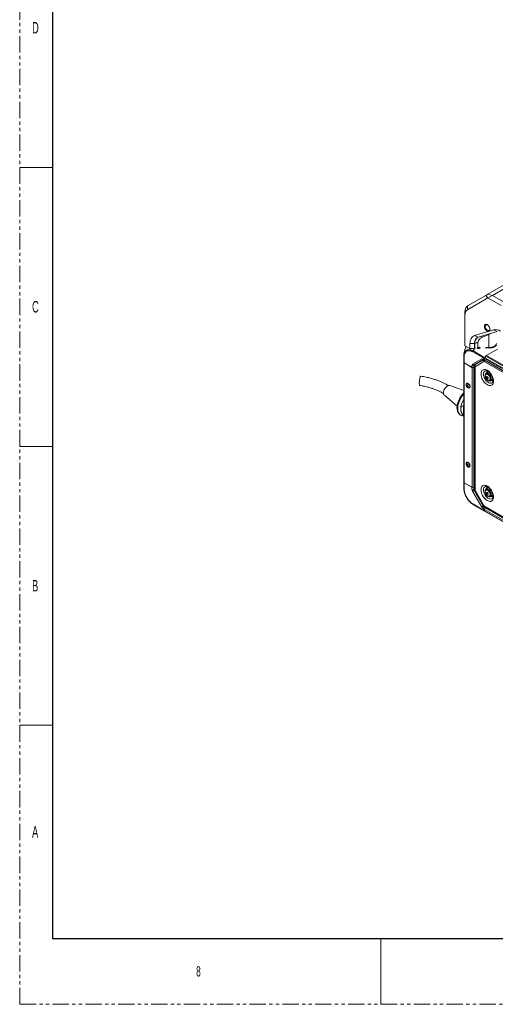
# Model space of a CAD drawing. Header units: millimetres. Extents: x 0 to 1118, y 0 to 864.
# Tile 1 of 256: x 0 to 184, y 0 to 381. Entities that reach past the tile are written whole.
import ezdxf

# ---------------------------------------------------------------- set-up
doc = ezdxf.new("R2010")
doc.units = ezdxf.units.MM
doc.linetypes.add('PHANTOM', pattern=[12.7, 6.35, -1.27, 1.27, -1.27, 1.27, -1.27])
doc.styles.add('SLDTEXTSTYLE0', font='TXT', dxfattribs={"width": 0.6})

msp = doc.modelspace()

# ---------------------------------------------------------------- linework, layer by layer
at = {"color": 7, "linetype": 'PHANTOM', "lineweight": 0}
for q in [(0, 863.6), (1117.6, 0)]:
    msp.add_line((0, 0), q, dxfattribs=at)
at = {"color": 7, "linetype": 'Continuous', "lineweight": 30}
for p, q in [((12.7, 838.2), (12.7, 25.4)), ((12.7, 25.4), (1104.9, 25.4))]:
    msp.add_line(p, q, dxfattribs=at)
at = {"color": 7, "linetype": 'Continuous', "lineweight": 0}
for p, q in [((0, 323.85), (12.7, 323.85)), ((0, 215.9), (12.7, 215.9)), ((0, 107.95), (12.7, 107.95)), ((139.7, 25.4), (139.7, 0))]:
    msp.add_line(p, q, dxfattribs=at)
at = {"color": 7, "linetype": 'Continuous', "lineweight": 15}
for p, q in [((188.976, 279.307), (181.081, 274.75)), ((182.849, 274.327), (191.476, 279.307)), ((180.349, 274.327), (173.265, 270.236)), ((181.081, 274.75), (180.349, 274.327)), ((180.349, 274.327), (181.081, 273.307)), ((181.081, 274.75), (182.849, 274.327)), ((182.849, 274.327), (181.081, 273.307)), ((182.849, 274.327), (187.079, 271.885)), ((181.081, 273.307), (173.255, 268.787)), ((186.195, 270.354), (181.081, 273.307)), ((172.23, 266.521), (172.23, 267.964)), ((173.255, 270.23), (173.255, 268.787)), ((172.23, 266.521), (172.23, 254.839)), ((175.904, 258.734), (181.142, 260.351)), ((184.713, 260.405), (177.326, 258.124)), ((181.43, 259.155), (179.004, 258.109)), ((181.43, 259.155), (181.43, 254.155)), ((181.705, 260.525), (183.291, 261.015)), ((184.713, 260.405), (183.291, 261.015)), ((174.175, 253.716), (174.175, 255.683)), ((175.942, 255.683), (174.175, 255.683)), ((177.326, 258.124), (175.904, 258.734)), ((176.007, 255.721), (175.942, 255.683)), ((175.942, 255.683), (175.942, 253.716)), ((176.007, 253.701), (176.007, 255.721)), ((177.268, 255.986), (177.268, 253.814)), ((172.23, 254.839), (174.175, 253.716)), ((172.23, 254.839), (172.48, 254.694)), ((174.278, 253.656), (172.48, 254.694)), ((174.175, 253.716), (175.239, 253.716)), ((174.175, 253.716), (174.278, 253.656)), ((179.805, 249.868), (175.306, 252.465)), ((176.23, 253.656), (175.311, 253.656)), ((175.619, 253.177), (175.409, 252.814)), ((175.409, 252.814), (179.913, 250.214)), ((177.078, 254.017), (176.935, 253.989)), ((177.076, 253.914), (177.011, 253.901)), ((177.158, 253.79), (177.159, 253.893)), ((177.813, 254.247), (177.349, 254.112)), ((177.439, 253.745), (177.438, 253.848)), ((177.57, 254.073), (177.445, 254.037)), ((177.517, 253.834), (177.515, 253.936)), ((177.567, 253.977), (177.57, 254.079)), ((177.57, 254.079), (177.756, 254.13)), ((177.614, 253.942), (177.616, 254.045)), ((177.756, 254.13), (177.976, 253.943)), ((177.812, 254.143), (177.759, 254.128)), ((178.108, 253.995), (177.813, 254.247)), ((177.976, 253.943), (178.108, 253.995)), ((180.288, 254.213), (181.43, 254.155)), ((180.334, 254.199), (180.288, 254.213)), ((181.435, 254.143), (180.334, 254.199)), ((180.334, 254.199), (180.334, 253.729)), ((184.79, 253.487), (180.517, 251.02)), ((181.435, 254.143), (181.43, 254.155)), ((183.579, 254.594), (183.615, 254.614)), ((171.77, 250.712), (171.77, 251.085)), ((171.77, 248.405), (171.77, 250.712)), ((171.77, 248.365), (171.77, 248.405)), ((171.77, 202.026), (171.77, 248.365)), ((171.917, 250.508), (171.917, 248.201)), ((174.911, 246.473), (171.917, 248.201)), ((171.917, 248.161), (174.952, 246.408)), ((171.917, 248.161), (171.917, 201.822)), ((175.2, 247.669), (178.719, 249.702)), ((179.322, 249.473), (175.803, 247.441)), ((175.803, 247.441), (176.698, 247.957)), ((176.162, 246.729), (179.559, 248.69)), ((176.297, 247.557), (179.477, 249.394)), ((179.308, 249.464), (176.698, 247.957)), ((179.344, 249.64), (179.798, 249.378)), ((179.447, 249.411), (179.897, 249.151)), ((179.684, 248.678), (312.491, 172.01)), ((179.798, 249.378), (179.805, 249.868)), ((311.839, 173.646), (179.84, 249.848)), ((179.84, 249.848), (179.84, 249.353)), ((179.84, 249.353), (311.839, 173.152)), ((180.242, 250.77), (179.913, 250.214)), ((179.944, 250.196), (180.267, 250.756)), ((179.944, 250.196), (311.943, 173.995)), ((179.944, 249.124), (311.943, 172.923)), ((180.242, 250.77), (180.232, 250.776)), ((180.295, 250.8), (180.242, 250.77)), ((312.266, 174.554), (180.267, 250.756)), ((180.517, 251.02), (312.516, 174.818)), ((174.911, 246.473), (174.942, 247.15)), ((174.952, 200.069), (174.952, 246.408)), ((175.649, 247.129), (175.618, 246.473)), ((175.618, 246.473), (175.92, 246.647)), ((175.659, 246.408), (175.92, 246.558)), ((175.659, 246.408), (175.659, 200.069)), ((175.92, 246.88), (175.92, 199.363)), ((176.11, 199.098), (176.11, 246.614)), ((180.816, 244.513), (180.318, 244.154)), ((180.602, 244.105), (180.452, 244.018)), ((172.987, 240.249), (172.92, 240.211)), ((173.049, 240.338), (173.006, 240.314)), ((180.601, 242.506), (180.972, 242.72)), ((180.875, 242.165), (181.145, 242.321)), ((180.972, 242.768), (180.972, 242.72)), ((180.972, 242.72), (181.147, 242.502)), ((181.952, 241.42), (182.102, 241.507)), ((182.003, 241.236), (182.562, 241.487)), ((182.154, 241.497), (182.074, 241.49)), ((171.77, 237.513), (166.4, 239.422)), ((173.102, 239.528), (172.881, 239.508)), ((172.881, 239.508), (172.881, 239.214)), ((173.111, 239.346), (172.881, 239.214)), ((172.881, 239.214), (173.102, 238.939)), ((173.323, 239.253), (173.102, 239.528)), ((173.323, 239.066), (173.102, 238.939)), ((173.102, 238.939), (173.323, 238.958)), ((173.111, 239.517), (173.111, 239.346)), ((173.111, 239.346), (173.323, 239.082)), ((173.323, 238.958), (173.323, 239.253)), ((173.857, 238.587), (173.924, 238.625)), ((173.99, 238.61), (174.032, 238.634)), ((164.251, 235.698), (169.18, 231.498)), ((171.77, 231.705), (171.644, 231.724)), ((171.644, 231.724), (171.644, 227.935)), ((171.282, 228.176), (171.77, 227.67)), ((171.422, 227.727), (171.744, 227.697)), ((171.644, 227.935), (171.77, 227.795)), ((172.987, 209.629), (172.92, 209.59)), ((173.049, 209.718), (173.006, 209.694)), ((173.102, 208.908), (172.881, 208.888)), ((172.881, 208.888), (172.881, 208.593)), ((173.111, 208.726), (172.881, 208.593)), ((172.881, 208.593), (173.102, 208.318)), ((173.323, 208.633), (173.102, 208.908)), ((173.323, 208.446), (173.102, 208.318)), ((173.102, 208.318), (173.323, 208.338)), ((173.111, 208.897), (173.111, 208.726)), ((173.111, 208.726), (173.323, 208.462)), ((173.323, 208.338), (173.323, 208.633)), ((173.857, 207.966), (173.924, 208.005)), ((173.99, 207.99), (174.032, 208.014)), ((171.77, 202.026), (171.77, 201.985)), ((171.77, 199.678), (171.77, 201.985)), ((171.917, 201.822), (174.952, 200.069)), ((171.917, 201.781), (171.917, 199.475)), ((171.917, 201.781), (174.911, 200.053)), ((174.942, 199.34), (174.911, 200.053)), ((178.719, 192.427), (175.2, 198.522)), ((175.659, 200.069), (175.92, 200.22)), ((175.803, 198.871), (179.322, 192.776)), ((176.059, 198.864), (179.456, 192.981)), ((179.559, 193.04), (176.162, 198.924)), ((180.816, 199.706), (180.318, 199.347)), ((180.602, 199.297), (180.452, 199.211)), ((180.601, 197.698), (180.972, 197.912)), ((180.875, 197.357), (181.145, 197.513)), ((180.972, 197.96), (180.972, 197.912)), ((180.972, 197.912), (181.147, 197.694)), ((181.952, 196.612), (182.102, 196.699)), ((182.003, 196.429), (182.562, 196.68)), ((182.154, 196.689), (182.074, 196.683)), ((175.306, 193.604), (179.805, 191.007)), ((175.325, 193.427), (175.33, 193.426)), ((175.619, 193.254), (175.409, 193.375)), ((179.913, 190.775), (175.409, 193.375)), ((175.713, 193.2), (180.221, 190.598)), ((179.798, 191.505), (179.344, 191.767)), ((312.491, 116.24), (179.684, 192.908)), ((179.697, 192.38), (180.145, 192.121)), ((179.798, 191.505), (179.805, 191.007)), ((179.818, 192.611), (312.625, 115.943)), ((311.839, 115.279), (179.84, 191.481)), ((179.84, 190.987), (179.84, 191.481)), ((179.84, 190.987), (311.839, 114.785)), ((180.242, 190.585), (179.913, 190.775)), ((311.943, 114.556), (179.944, 190.758)), ((179.944, 190.758), (180.267, 190.571)), ((180.145, 192.121), (180.406, 192.272)), ((180.454, 192.244), (180.194, 192.093)), ((180.194, 192.093), (312.193, 115.892)), ((180.221, 190.598), (180.232, 190.591)), ((180.232, 190.591), (180.242, 190.585)), ((180.267, 190.571), (312.266, 114.37))]:
    msp.add_line(p, q, dxfattribs=at)
at = {"color": 9, "linetype": 'Continuous', "lineweight": 15}
for p, q in [((180.308, 250.821), (180.232, 250.776)), ((176.103, 247.391), (175.649, 247.129)), ((175.618, 200.048), (175.649, 199.361)), ((175.649, 199.361), (175.92, 199.518)), ((176.003, 198.986), (175.803, 198.871)), ((175.326, 193.486), (175.358, 193.462)), ((179.322, 192.776), (179.519, 192.889)), ((179.958, 192.53), (179.697, 192.38))]:
    msp.add_line(p, q, dxfattribs=at)
at = {"color": 7, "linetype": 'Continuous', "lineweight": 15, "flags": 128}
for points in [[(181.705, 260.525), (181.821, 260.729), (181.877, 260.993), (181.87, 261.301), (181.799, 261.633), (181.669, 261.972), (181.488, 262.296), (181.267, 262.586), (181.018, 262.826), (180.756, 263.001), (180.497, 263.1), (180.256, 263.118), (180.048, 263.054), (179.884, 262.911), (179.775, 262.698), (179.727, 262.428), (179.743, 262.116), (179.822, 261.781), (179.958, 261.444), (180.145, 261.123), (180.371, 260.838), (180.623, 260.606), (180.885, 260.44), (181.142, 260.351)], [(180.896, 262.916), (180.678, 262.986), (180.46, 262.982), (180.281, 262.892), (180.153, 262.723), (180.087, 262.488), (180.087, 262.205), (180.153, 261.894), (180.281, 261.578), (180.46, 261.281), (180.678, 261.024), (180.919, 260.828), (181.164, 260.706), (181.395, 260.667), (181.596, 260.715), (181.751, 260.845), (181.849, 261.049), (181.878, 261.215)], [(174.175, 255.683), (174.203, 256.25), (174.29, 256.776), (174.433, 257.254), (174.63, 257.677), (174.88, 258.042), (175.178, 258.342), (175.521, 258.574), (175.904, 258.734)], [(177.326, 258.124), (177.019, 257.996), (176.745, 257.81), (176.506, 257.57), (176.307, 257.279), (176.149, 256.939), (176.035, 256.557), (175.965, 256.137), (175.942, 255.683)], [(181.43, 254.155), (181.963, 254.158), (182.484, 254.22), (182.975, 254.339), (183.417, 254.511), (183.793, 254.728), (184.09, 254.983), (184.297, 255.267), (184.404, 255.568), (184.42, 255.737)], [(177.076, 253.914), (177.077, 253.966), (177.078, 254.017)], [(184.387, 255.123), (184.199, 254.853), (183.932, 254.606), (183.593, 254.39), (183.193, 254.212), (182.745, 254.078), (182.263, 253.993), (181.762, 253.957), (181.258, 253.974), (180.767, 254.041), (180.332, 254.15)], [(183.272, 241.125), (183.241, 241.591), (183.148, 242.08), (182.996, 242.581), (182.788, 243.081), (182.53, 243.566), (182.229, 244.023), (181.892, 244.442), (181.529, 244.811), (181.148, 245.121), (180.759, 245.363), (180.373, 245.532), (180, 245.623), (179.649, 245.633), (179.329, 245.563), (179.049, 245.414), (178.815, 245.189), (178.634, 244.896), (178.511, 244.541), (178.449, 244.134), (178.449, 243.685), (178.511, 243.206), (178.634, 242.709), (178.815, 242.208), (179.049, 241.714), (179.329, 241.241), (179.649, 240.801), (180, 240.406), (180.373, 240.066), (180.759, 239.789), (181.148, 239.583), (181.529, 239.453), (181.892, 239.402), (182.229, 239.432), (182.53, 239.542), (182.788, 239.729), (182.996, 239.989), (183.148, 240.314), (183.241, 240.696), (183.272, 241.125)], [(180.017, 243.413), (180.049, 243.712), (180.144, 243.958), (180.296, 244.137), (180.498, 244.241), (180.738, 244.262), (181.003, 244.201), (181.28, 244.06), (181.552, 243.846), (181.807, 243.573), (182.029, 243.254), (182.207, 242.906), (182.331, 242.548), (182.395, 242.2), (182.395, 241.88), (182.331, 241.605), (182.207, 241.391), (182.029, 241.249), (181.807, 241.186), (181.552, 241.206), (181.28, 241.308), (181.003, 241.487), (180.913, 241.561)], [(181.514, 241.311), (181.605, 241.294), (181.843, 241.3), (182.044, 241.39), (182.196, 241.557), (182.292, 241.792), (182.324, 242.081), (182.292, 242.408), (182.196, 242.752), (182.044, 243.096), (181.843, 243.417), (181.605, 243.699), (181.344, 243.923), (181.076, 244.078), (180.815, 244.154), (180.578, 244.148), (180.377, 244.058), (180.224, 243.891), (180.129, 243.656), (180.117, 243.598)], [(180.574, 244.089), (180.578, 244.095), (180.62, 244.155)], [(180.747, 244.161), (180.676, 244.14), (180.602, 244.105)], [(154.703, 239.472), (154.692, 239.475), (154.639, 239.546), (154.599, 239.705), (154.574, 239.941), (154.565, 240.245), (154.574, 240.6), (154.599, 240.989), (154.639, 241.392), (154.692, 241.789), (154.756, 242.16), (154.828, 242.487), (154.903, 242.753), (154.978, 242.945), (155.049, 243.053), (155.101, 243.075)], [(174.186, 238.991), (174.152, 239.266), (174.055, 239.556), (173.903, 239.833), (173.709, 240.074), (173.491, 240.258), (173.267, 240.367), (173.059, 240.393), (172.884, 240.333), (172.758, 240.192), (172.692, 239.983), (172.692, 239.725), (172.693, 239.716)], [(172.77, 240.031), (172.852, 240.158), (172.999, 240.243), (173.184, 240.245), (173.389, 240.164), (173.593, 240.008), (173.778, 239.793), (173.925, 239.539), (174.019, 239.271), (174.052, 239.016)], [(172.959, 240.371), (172.864, 240.254), (172.809, 240.104)], [(172.987, 240.249), (173.066, 240.282), (173.251, 240.284), (173.456, 240.203), (173.661, 240.047), (173.845, 239.832), (173.992, 239.578), (174.086, 239.31), (174.119, 239.055)], [(173.049, 240.338), (173.132, 240.372), (173.205, 240.384)], [(180.094, 242.883), (180.049, 243.077), (180.017, 243.413)], [(180.087, 243.152), (180.119, 242.855), (180.212, 242.541), (180.36, 242.233), (180.553, 241.951), (180.778, 241.713), (181.019, 241.537), (181.26, 241.435), (181.485, 241.413), (181.678, 241.472), (181.826, 241.61), (181.919, 241.815), (181.951, 242.076), (181.919, 242.372), (181.826, 242.686), (181.678, 242.994), (181.485, 243.277), (181.26, 243.514), (181.019, 243.69), (180.778, 243.792), (180.553, 243.815), (180.36, 243.755), (180.212, 243.618), (180.119, 243.412), (180.087, 243.152)], [(182.102, 241.507), (182.125, 241.521), (182.223, 241.604)], [(164.251, 235.698), (164.103, 235.865), (163.981, 236.123), (163.919, 236.437), (163.919, 236.794), (163.981, 237.18), (164.103, 237.579), (164.28, 237.974), (164.504, 238.349), (164.767, 238.69), (165.057, 238.981), (165.362, 239.212), (165.671, 239.372), (165.971, 239.456), (166.248, 239.459), (166.4, 239.422)], [(173.475, 239.018), (173.447, 238.869), (173.366, 238.776), (173.245, 238.753), (173.102, 238.802), (172.959, 238.918), (172.838, 239.081), (172.757, 239.267), (172.729, 239.449), (172.757, 239.597), (172.838, 239.69), (172.959, 239.714), (173.102, 239.664), (173.245, 239.549), (173.366, 239.386), (173.447, 239.199), (173.475, 239.018)], [(173.316, 238.637), (173.491, 238.528), (173.709, 238.459), (173.903, 238.476), (174.055, 238.578), (174.152, 238.755), (174.186, 238.991)], [(174.052, 239.016), (174.019, 238.798), (173.925, 238.639), (173.778, 238.554), (173.626, 238.547)], [(174.15, 238.747), (174.103, 238.689), (174.032, 238.634)], [(174.186, 208.371), (174.152, 208.646), (174.055, 208.935), (173.903, 209.213), (173.709, 209.454), (173.491, 209.638), (173.267, 209.747), (173.059, 209.773), (172.884, 209.713), (172.758, 209.572), (172.692, 209.363), (172.692, 209.104), (172.693, 209.096)], [(172.77, 209.41), (172.852, 209.538), (172.999, 209.623), (173.184, 209.625), (173.389, 209.544), (173.593, 209.388), (173.778, 209.173), (173.925, 208.919), (174.019, 208.651), (174.052, 208.396)], [(172.959, 209.751), (172.864, 209.633), (172.809, 209.484)], [(172.987, 209.629), (173.066, 209.661), (173.251, 209.663), (173.456, 209.583), (173.661, 209.427), (173.845, 209.211), (173.992, 208.957), (174.086, 208.69), (174.119, 208.434)], [(173.049, 209.718), (173.132, 209.752), (173.205, 209.763)], [(173.475, 208.398), (173.447, 208.249), (173.366, 208.156), (173.245, 208.132), (173.102, 208.182), (172.959, 208.297), (172.838, 208.461), (172.757, 208.647), (172.729, 208.828), (172.757, 208.977), (172.838, 209.07), (172.959, 209.094), (173.102, 209.044), (173.245, 208.929), (173.366, 208.765), (173.447, 208.579), (173.475, 208.398)], [(173.316, 208.017), (173.491, 207.907), (173.709, 207.839), (173.903, 207.856), (174.055, 207.958), (174.152, 208.135), (174.186, 208.371)], [(174.052, 208.396), (174.019, 208.178), (173.925, 208.019), (173.778, 207.934), (173.626, 207.927)], [(174.15, 208.127), (174.103, 208.069), (174.032, 208.014)], [(175.803, 198.871), (175.73, 198.828), (175.649, 198.782), (175.565, 198.733), (175.48, 198.684), (175.398, 198.637), (175.322, 198.593), (175.255, 198.555), (175.2, 198.522)], [(183.272, 196.318), (183.241, 196.783), (183.148, 197.273), (182.996, 197.774), (182.788, 198.273), (182.53, 198.758), (182.229, 199.216), (181.892, 199.635), (181.529, 200.004), (181.148, 200.313), (180.759, 200.556), (180.373, 200.724), (180, 200.815), (179.649, 200.825), (179.329, 200.755), (179.049, 200.606), (178.815, 200.382), (178.634, 200.089), (178.511, 199.734), (178.449, 199.327), (178.449, 198.878), (178.511, 198.399), (178.634, 197.902), (178.815, 197.4), (179.049, 196.906), (179.329, 196.433), (179.649, 195.994), (180, 195.598), (180.373, 195.258), (180.759, 194.981), (181.148, 194.775), (181.529, 194.645), (181.892, 194.594), (182.229, 194.624), (182.53, 194.734), (182.788, 194.922), (182.996, 195.181), (183.148, 195.506), (183.241, 195.888), (183.272, 196.318)], [(180.017, 198.605), (180.049, 198.904), (180.144, 199.15), (180.296, 199.33), (180.498, 199.433), (180.738, 199.454), (181.003, 199.393), (181.28, 199.252), (181.552, 199.039), (181.807, 198.765), (182.029, 198.446), (182.207, 198.098), (182.331, 197.74), (182.395, 197.392), (182.395, 197.072), (182.331, 196.798), (182.207, 196.584), (182.029, 196.441), (181.807, 196.379), (181.552, 196.399), (181.28, 196.501), (181.003, 196.679), (180.913, 196.754)], [(180.086, 198.103), (180.049, 198.269), (180.017, 198.605)], [(180.087, 198.344), (180.119, 198.047), (180.212, 197.734), (180.36, 197.425), (180.553, 197.143), (180.778, 196.906), (181.019, 196.73), (181.26, 196.627), (181.485, 196.605), (181.678, 196.665), (181.826, 196.802), (181.919, 197.008), (181.951, 197.268), (181.919, 197.565), (181.826, 197.878), (181.678, 198.186), (181.485, 198.469), (181.26, 198.706), (181.019, 198.882), (180.778, 198.985), (180.553, 199.007), (180.36, 198.947), (180.212, 198.81), (180.119, 198.604), (180.087, 198.344)], [(181.514, 196.504), (181.605, 196.486), (181.843, 196.493), (182.044, 196.582), (182.196, 196.749), (182.292, 196.984), (182.324, 197.273), (182.292, 197.6), (182.196, 197.945), (182.044, 198.288), (181.843, 198.61), (181.605, 198.891), (181.344, 199.116), (181.076, 199.27), (180.815, 199.347), (180.578, 199.34), (180.377, 199.25), (180.224, 199.083), (180.129, 198.848), (180.117, 198.791)], [(180.574, 199.281), (180.578, 199.287), (180.62, 199.348)], [(180.747, 199.353), (180.676, 199.332), (180.602, 199.297)], [(182.102, 196.699), (182.125, 196.713), (182.223, 196.796)], [(179.322, 192.776), (179.249, 192.733), (179.168, 192.687), (179.084, 192.638), (178.999, 192.589), (178.917, 192.542), (178.842, 192.498), (178.774, 192.459), (178.719, 192.427)]]:
    msp.add_lwpolyline(points, dxfattribs=at)
at = {"color": 9, "linetype": 'Continuous', "lineweight": 15, "flags": 128}
for points in [[(181.43, 259.155), (181.312, 259.314), (181.285, 259.346)], [(182.784, 240.563), (182.697, 240.495), (182.439, 240.372), (182.142, 240.331), (181.817, 240.374), (181.473, 240.498), (181.124, 240.699), (180.781, 240.972), (180.455, 241.305), (180.158, 241.689), (179.9, 242.11), (179.689, 242.553), (179.534, 243.004), (179.438, 243.448), (179.406, 243.868)], [(180.448, 244.016), (180.634, 244.081), (180.874, 244.073), (181.135, 243.98), (181.401, 243.808), (181.654, 243.567), (181.878, 243.273), (182.06, 242.944), (182.188, 242.601), (182.254, 242.265), (182.254, 241.958), (182.188, 241.699), (182.06, 241.504), (181.946, 241.417)], [(171.77, 236.132), (171.5, 235.819), (171.075, 235.263), (170.688, 234.669), (170.344, 234.048), (170.049, 233.408), (169.807, 232.76), (169.622, 232.114), (169.497, 231.479), (169.434, 230.867), (169.434, 230.287), (169.497, 229.748), (169.622, 229.258), (169.807, 228.825), (170.049, 228.457), (170.344, 228.158), (170.688, 227.933), (171.075, 227.787), (171.422, 227.727)], [(176.162, 198.924), (176.107, 198.892), (176.073, 198.872), (176.059, 198.864), (176.059, 198.864)], [(182.784, 195.755), (182.697, 195.687), (182.439, 195.565), (182.142, 195.524), (181.817, 195.566), (181.473, 195.69), (181.124, 195.892), (180.781, 196.164), (180.455, 196.498), (180.158, 196.882), (179.9, 197.302), (179.689, 197.746), (179.534, 198.197), (179.438, 198.64), (179.406, 199.06)], [(180.448, 199.208), (180.634, 199.274), (180.874, 199.266), (181.135, 199.172), (181.401, 199), (181.654, 198.759), (181.878, 198.465), (182.06, 198.136), (182.188, 197.793), (182.254, 197.458), (182.254, 197.151), (182.188, 196.891), (182.06, 196.696), (181.946, 196.609)], [(179.559, 193.04), (179.504, 193.009), (179.469, 192.989), (179.456, 192.981), (179.456, 192.981)]]:
    msp.add_lwpolyline(points, dxfattribs=at)
at = {"color": 7, "linetype": 'Continuous', "lineweight": 15}
for centre, radius, start, end in [((184.058, 257.647), 3.454, 56.16475, 102.83731), ((177.102, 253.642), 2.349, 85.9492, 117.78304), ((181.723, 258.099), 3.967, 265.83171, 297.90636), ((172.021, 248.43), 0.251, 185.6948, 245.62534), ((172.021, 248.39), 0.251, 185.6948, 245.62534), ((175.545, 247.175), 0.603, 124.89333, 182.3489), ((175.618, 247.863), 0.461, 204.8163, 293.64307), ((178.978, 249.129), 0.629, 54.38183, 114.31395), ((179.138, 249.895), 0.461, 204.8163, 293.64307), ((179.611, 248.576), 0.126, 54.38183, 114.31395), ((180.085, 249.326), 0.246, 173.70115, 234.98667), ((180.561, 249.823), 0.721, 148.85627, 178.0435), ((180.899, 250.408), 0.721, 121.95467, 151.14439), ((175.315, 247.784), 0.736, 239.57679, 297.00451), ((175.306, 247.091), 0.769, 242.60967, 297.39033), ((176.01, 247.144), 0.362, 124.89333, 182.3489), ((176.652, 247.074), 0.599, 126.35124, 215.18509), ((176.235, 246.627), 0.126, 125.69804, 185.62038), ((181.225, 243.832), 0.795, 60.596, 120.96904), ((173.77, 239.619), 1.081, 157.60171, 180), ((173.206, 239.973), 0.39, 63.22365, 147.97732), ((184.254, 242.689), 3.658, 177.13719, 182.86281), ((180.358, 247.126), 4.262, 273.26007, 276.95897), ((184.314, 245.21), 4.593, 216.06587, 221.52327), ((184.588, 245.6), 4.593, 216.06587, 221.52327), ((180.633, 246.42), 4.262, 273.26007, 276.95897), ((184.802, 242.372), 3.658, 177.13719, 182.86281), ((182.183, 242.176), 0.787, 298.86179, 357.87658), ((173.77, 239.619), 1.081, 180, 262.39291), ((173.868, 238.981), 0.465, 250.11173, 288.6399), ((173.795, 238.954), 0.39, 272.01885, 356.7694), ((173.666, 239.001), 0.455, 304.5077, 6.80448), ((178.149, 230), 7.562, 147.51563, 178.03885), ((173.491, 230.064), 2.906, 176.15386, 220.5055), ((173.206, 209.353), 0.39, 63.22382, 147.9776), ((173.77, 208.998), 1.081, 157.60171, 180), ((173.77, 208.998), 1.081, 180, 262.39291), ((173.868, 208.36), 0.465, 250.11169, 288.6399), ((173.795, 208.333), 0.39, 272.01858, 356.76923), ((173.666, 208.38), 0.455, 304.5077, 6.80448), ((172.021, 202.051), 0.251, 185.6948, 245.62534), ((172.021, 202.01), 0.251, 185.6948, 245.62534), ((175.273, 200.074), 0.806, 245.74476, 297.76459), ((176.784, 199.471), 1.846, 184.08615, 210.92076), ((175.306, 200.752), 0.769, 242.60967, 297.39033), ((176.754, 199.44), 1.108, 184.08615, 210.92076), ((176.471, 199.11), 0.361, 181.9565, 211.14373), ((181.225, 199.024), 0.795, 60.596, 120.96904), ((184.254, 197.881), 3.658, 177.13719, 182.86281), ((180.358, 202.319), 4.262, 273.26007, 276.95897), ((184.314, 200.402), 4.593, 216.06587, 221.52327), ((184.588, 200.792), 4.593, 216.06587, 221.52327), ((180.633, 201.612), 4.262, 273.26007, 276.95897), ((184.802, 197.565), 3.658, 177.13719, 182.86281), ((182.183, 197.369), 0.787, 298.86179, 357.87658), ((180.298, 193.297), 1.803, 208.85561, 238.04533), ((180.27, 193.298), 1.082, 208.85561, 238.04533), ((180.112, 191.733), 0.768, 122.60548, 177.39452), ((179.875, 193.214), 0.361, 208.85561, 238.04533), ((180.091, 190.962), 0.252, 174.37962, 234.30196), ((180.608, 191.446), 0.768, 122.60548, 177.39452)]:
    msp.add_arc(centre, radius, start, end, dxfattribs=at)
at = {"color": 9, "linetype": 'Continuous', "lineweight": 15}
for centre, radius, start, end in [((177.378, 257.045), 1.943, 33.17158, 49.71673), ((179.582, 249.609), 0.24, 172.74417, 235.94365), ((180.122, 249.047), 0.667, 151.90235, 212.34832), ((180.659, 248.636), 0.976, 146.17586, 177.54607), ((176.231, 246.902), 0.312, 184.02427, 247.26419), ((180.635, 244.036), 1.241, 114.16373, 187.79508), ((181.141, 244.064), 0.735, 77.84746, 166.87421), ((182.328, 242.011), 0.75, 254.13984, 343.25057), ((176.245, 199.396), 0.327, 185.6948, 245.62534), ((180.635, 199.228), 1.241, 114.16373, 187.79508), ((181.141, 199.257), 0.735, 77.84746, 166.87421), ((182.328, 197.204), 0.75, 254.13984, 343.25057), ((179.993, 192.869), 0.312, 172.74417, 235.94365)]:
    msp.add_arc(centre, radius, start, end, dxfattribs=at)
at = {"color": 7, "linetype": 'Continuous', "lineweight": 15}
for centre, major_axis, ratio, start_param, end_param in [((179.23, 260.806), (-6.185, 7.839), 0.4181603, 6.222484, 6.7705124), ((172.23, 263.865), (1.744, 6.509), 0.3178285, 0.3077996, 0.3119591), ((181.706, 255.762), (4.432, -0.369), 0.6252699, 2.2772063, 3.1935383), ((177.08, 247.311), (-0.385, 0.644), 0.56722, 6.2748379, 6.9085782), ((180.151, 249.582), (0.256, 0.429), 0.56722, 2.3645419, 3.2442608), ((180.159, 250.072), (0.256, 0.429), 0.56722, 1.5791437, 2.3645419), ((175.264, 246.677), (0.5, -0.001), 0.5772866, 3.928362, 5.4991583), ((175.264, 200.257), (0.5, -0.001), 0.5772866, 3.928362, 5.3855531), ((180.151, 191.709), (0.243, 0.437), 0.587367, 0.7762788, 2.3470751), ((180.159, 191.211), (0.243, 0.437), 0.587367, 2.3470751, 3.1324733)]:
    msp.add_ellipse(centre, major_axis=major_axis, ratio=ratio, start_param=start_param, end_param=end_param, dxfattribs=at)
at = {"color": 9, "linetype": 'Continuous', "lineweight": 15}
for centre, major_axis, ratio, start_param, end_param in [((181.67, 258.99), (2.745, 1.938), 0.0813455, 1.3783067, 1.6007187), ((181.567, 254.849), (5.424, -1.748), 0.6989366, 2.6813007, 3.3631069)]:
    msp.add_ellipse(centre, major_axis=major_axis, ratio=ratio, start_param=start_param, end_param=end_param, dxfattribs=at)
at = {"color": 7, "linetype": 'Continuous', "lineweight": 15}
for points, knots in [([(172.23, 267.964), (172.239, 268.184), (172.257, 268.629), (172.409, 269.202), (172.657, 269.691), (172.95, 270.029), (173.172, 270.175), (173.255, 270.23)], [0, 0, 0, 0, 0.2138865, 0.4339709, 0.6478581, 0.8679536, 1, 1, 1, 1]), ([(181.142, 260.351), (181.308, 260.381), (181.538, 260.422), (181.668, 260.502), (181.705, 260.525)], [0, 0, 0, 0, 0.7204445, 1, 1, 1, 1]), ([(172.773, 254.525), (172.674, 254.342), (172.438, 253.905), (172.147, 253.18), (171.923, 252.423), (171.793, 251.714), (171.778, 251.296), (171.77, 251.085)], [0, 0, 0, 0, 0.16066488, 0.38360099, 0.61317871, 0.80454894, 1, 1, 1, 1]), ([(171.77, 250.712), (171.774, 250.85), (171.784, 251.222), (171.889, 251.779), (172.11, 252.333), (172.431, 252.781), (172.843, 253.108), (173.337, 253.297), (173.9, 253.335), (174.588, 253.223), (175.108, 252.964), (175.41, 252.814)], [0, 0, 0, 0, 0.0638809, 0.1715817, 0.2825247, 0.3900468, 0.5008149, 0.6162125, 0.7271686, 0.8416822, 1, 1, 1, 1]), ([(175.306, 252.465), (175.025, 252.604), (174.544, 252.843), (173.901, 252.938), (173.374, 252.897), (172.914, 252.718), (172.532, 252.415), (172.234, 252.009), (172.029, 251.498), (171.93, 250.985), (171.92, 250.636), (171.917, 250.508)], [0, 0, 0, 0, 0.1584128, 0.2711139, 0.3838354, 0.4991898, 0.6083334, 0.7174776, 0.826751, 0.9360043, 1, 1, 1, 1]), ([(175.713, 253.385), (175.704, 253.368), (175.675, 253.313), (175.643, 253.247), (175.623, 253.193), (175.619, 253.18), (175.619, 253.177), (175.619, 253.177)], [0, 0, 0, 0, 0.2452024, 0.8175352, 0.9606824, 0.9921507, 1, 1, 1, 1]), ([(176.935, 253.989), (176.939, 253.975), (176.947, 253.948), (176.978, 253.897), (177.014, 253.863), (177.037, 253.841)], [0, 0, 0, 0, 0.2608508, 0.52127, 1, 1, 1, 1]), ([(177.037, 253.841), (177.083, 253.809), (177.155, 253.759), (177.299, 253.726), (177.421, 253.722), (177.509, 253.739), (177.551, 253.755), (177.56, 253.758)], [0, 0, 0, 0, 0.3488531, 0.550932, 0.7533311, 0.9463329, 1, 1, 1, 1]), ([(177.158, 253.79), (177.145, 253.803), (177.118, 253.828), (177.091, 253.869), (177.081, 253.899), (177.076, 253.914)], [0, 0, 0, 0, 0.3258271, 0.659161, 1, 1, 1, 1]), ([(177.159, 253.893), (177.146, 253.905), (177.12, 253.931), (177.092, 253.973), (177.083, 254.002), (177.078, 254.017)], [0, 0, 0, 0, 0.3235218, 0.6578603, 1, 1, 1, 1]), ([(177.438, 253.848), (177.416, 253.841), (177.378, 253.83), (177.317, 253.829), (177.258, 253.84), (177.202, 253.861), (177.172, 253.883), (177.159, 253.893)], [0, 0, 0, 0, 0.2266028, 0.3896557, 0.5524847, 0.8017068, 1, 1, 1, 1]), ([(177.349, 254.112), (177.357, 254.107), (177.373, 254.097), (177.402, 254.076), (177.422, 254.06), (177.435, 254.049)], [0, 0, 0, 0, 0.2511466, 0.5023637, 1, 1, 1, 1]), ([(177.435, 254.049), (177.462, 254.023), (177.501, 253.987), (177.519, 253.933), (177.51, 253.896), (177.48, 253.866), (177.451, 253.853), (177.438, 253.848)], [0, 0, 0, 0, 0.3934046, 0.5567871, 0.7212922, 0.8762227, 1, 1, 1, 1]), ([(177.516, 253.834), (177.517, 253.833), (177.521, 253.82), (177.511, 253.793), (177.482, 253.763), (177.452, 253.75), (177.439, 253.745)], [0, 0, 0, 0, 0.03479238, 0.39363093, 0.73091824, 1, 1, 1, 1]), ([(177.56, 253.758), (177.58, 253.767), (177.626, 253.787), (177.678, 253.83), (177.7, 253.873), (177.7, 253.898), (177.7, 253.905)], [0, 0, 0, 0, 0.247593, 0.5662847, 0.8817412, 1, 1, 1, 1]), ([(177.614, 253.942), (177.61, 253.945), (177.603, 253.951), (177.592, 253.96), (177.58, 253.969), (177.571, 253.974), (177.567, 253.977)], [0, 0, 0, 0, 0.2418024, 0.4836316, 0.741701, 1, 1, 1, 1]), ([(177.616, 254.045), (177.612, 254.048), (177.605, 254.054), (177.59, 254.065), (177.578, 254.073), (177.57, 254.079)], [0, 0, 0, 0, 0.2502899, 0.5006072, 1, 1, 1, 1]), ([(177.684, 253.854), (177.68, 253.863), (177.665, 253.895), (177.635, 253.923), (177.614, 253.942)], [0, 0, 0, 0, 0.2961368, 1, 1, 1, 1]), ([(177.7, 253.905), (177.698, 253.919), (177.694, 253.946), (177.668, 253.994), (177.636, 254.025), (177.616, 254.045)], [0, 0, 0, 0, 0.2692177, 0.5387715, 1, 1, 1, 1]), ([(179.307, 249.465), (179.306, 249.465), (179.301, 249.464), (179.354, 249.46), (179.419, 249.426), (179.447, 249.411)], [0, 0, 0, 0, 0.2304329, 0.6667571, 1, 1, 1, 1]), ([(176.297, 247.557), (176.232, 247.511), (176.108, 247.423), (175.989, 247.234), (175.928, 247.05), (175.922, 246.93), (175.92, 246.88)], [0, 0, 0, 0, 0.2888516, 0.557404, 0.8126865, 1, 1, 1, 1]), ([(180.452, 244.008), (180.405, 243.98), (180.293, 243.914), (180.17, 243.737), (180.078, 243.503), (180.067, 243.317), (180.061, 243.219)], [0, 0, 0, 0, 0.1819116, 0.44021, 0.7030127, 1, 1, 1, 1]), ([(180.129, 245.168), (180.17, 245.179), (180.251, 245.2), (180.438, 245.192), (180.671, 245.133), (180.945, 245.012), (181.236, 244.83), (181.535, 244.589), (181.831, 244.295), (182.114, 243.953), (182.373, 243.573), (182.598, 243.168), (182.784, 242.75), (182.924, 242.334), (183.015, 241.934), (183.057, 241.565), (183.052, 241.239), (183.008, 240.969), (182.935, 240.764), (182.857, 240.632), (182.807, 240.588), (182.786, 240.569)], [0, 0, 0, 0, 0.0551412, 0.1065101, 0.1613711, 0.2141697, 0.2667611, 0.3196971, 0.3732023, 0.4272269, 0.4816195, 0.5361947, 0.5907473, 0.6450276, 0.6988452, 0.7520353, 0.8045114, 0.8563871, 0.9081857, 0.9608596, 1, 1, 1, 1]), ([(165.826, 239.389), (165.75, 239.437), (165.452, 239.626), (164.934, 239.915), (164.321, 240.24), (163.78, 240.507), (163.236, 240.759), (162.545, 241.061), (161.61, 241.433), (160.385, 241.862), (158.89, 242.305), (157.111, 242.739), (155.798, 242.958), (155.101, 243.075)], [0, 0, 0, 0, 0.02615554, 0.10327982, 0.16828178, 0.22120048, 0.27024978, 0.33273689, 0.42616229, 0.53966014, 0.67317497, 0.82664458, 1, 1, 1, 1]), ([(180.061, 243.219), (180.063, 243.164), (180.068, 243.008), (180.124, 242.737), (180.244, 242.42), (180.379, 242.162), (180.485, 242.03), (180.52, 241.986)], [0, 0, 0, 0, 0.1348418, 0.3831979, 0.6306473, 0.8774364, 1, 1, 1, 1]), ([(180.52, 241.986), (180.553, 241.939), (180.655, 241.8), (180.86, 241.612), (181.121, 241.437), (181.386, 241.337), (181.635, 241.318), (181.824, 241.347), (181.912, 241.407), (181.939, 241.424)], [0, 0, 0, 0, 0.0888946, 0.2663935, 0.4464794, 0.6298428, 0.7868687, 0.9363965, 1, 1, 1, 1]), ([(154.704, 239.471), (155.327, 239.365), (156.501, 239.164), (158.08, 238.771), (159.399, 238.373), (160.471, 237.991), (161.315, 237.65), (161.966, 237.359), (162.529, 237.089), (163.109, 236.787), (163.606, 236.512), (163.894, 236.328), (163.971, 236.279)], [0, 0, 0, 0, 0.17638816, 0.33213448, 0.46730838, 0.58197306, 0.67618594, 0.74999921, 0.80828997, 0.87933067, 0.96764822, 1, 1, 1, 1]), ([(171.77, 236.629), (171.646, 236.505), (171.371, 236.232), (170.976, 235.753), (170.587, 235.213), (170.236, 234.641), (169.926, 234.047), (169.662, 233.438), (169.448, 232.822), (169.286, 232.207), (169.179, 231.6), (169.13, 231.009), (169.142, 230.442), (169.214, 229.907), (169.35, 229.412), (169.546, 228.968), (169.801, 228.581), (170.107, 228.262), (170.457, 228.012), (170.844, 227.84), (171.162, 227.749), (171.354, 227.739), (171.402, 227.737)], [0, 0, 0, 0, 0.0439282, 0.096744, 0.1494865, 0.2021901, 0.2548938, 0.3076299, 0.3604348, 0.4133503, 0.4664152, 0.5196586, 0.5730841, 0.6266395, 0.6800897, 0.7330838, 0.7851864, 0.8360937, 0.8858666, 0.9349582, 0.9839186, 1, 1, 1, 1]), ([(171.644, 231.724), (171.459, 231.664), (171.09, 231.545), (170.699, 231.007), (170.593, 230.533), (170.592, 230.273), (170.592, 230.259)], [0, 0, 0, 0, 0.3270554, 0.6535966, 0.9807405, 1, 1, 1, 1]), ([(170.592, 230.259), (170.615, 230.016), (170.665, 229.514), (170.992, 228.85), (171.34, 228.322), (171.542, 228.066), (171.644, 227.935)], [0, 0, 0, 0, 0.3129887, 0.645302, 0.8194653, 1, 1, 1, 1]), ([(175.41, 193.375), (175.284, 193.452), (174.955, 193.654), (174.426, 194.082), (173.849, 194.669), (173.312, 195.347), (172.854, 196.06), (172.462, 196.812), (172.145, 197.584), (171.923, 198.341), (171.793, 199.05), (171.778, 199.467), (171.77, 199.678)], [0, 0, 0, 0, 0.0657965, 0.1727607, 0.2828934, 0.389757, 0.4997969, 0.5968708, 0.7039461, 0.8142113, 0.9061257, 1, 1, 1, 1]), ([(171.917, 199.475), (171.924, 199.28), (171.939, 198.892), (172.057, 198.234), (172.264, 197.524), (172.557, 196.805), (172.921, 196.106), (173.347, 195.444), (173.845, 194.815), (174.386, 194.266), (174.881, 193.865), (175.19, 193.676), (175.306, 193.604)], [0, 0, 0, 0, 0.0929147, 0.1858152, 0.2944776, 0.4031621, 0.5002013, 0.6086254, 0.7170441, 0.8255688, 0.9340808, 1, 1, 1, 1]), ([(175.92, 199.363), (175.924, 199.296), (175.934, 199.149), (175.994, 198.982), (176.046, 198.887), (176.059, 198.864)], [0, 0, 0, 0, 0.3878904, 0.8488298, 1, 1, 1, 1]), ([(180.452, 199.2), (180.405, 199.173), (180.293, 199.106), (180.17, 198.929), (180.078, 198.695), (180.067, 198.51), (180.061, 198.412)], [0, 0, 0, 0, 0.1819116, 0.44021, 0.7030127, 1, 1, 1, 1]), ([(180.061, 198.412), (180.063, 198.357), (180.068, 198.2), (180.124, 197.929), (180.244, 197.612), (180.379, 197.354), (180.485, 197.222), (180.52, 197.178)], [0, 0, 0, 0, 0.1348418, 0.3831979, 0.6306473, 0.8774364, 1, 1, 1, 1]), ([(180.129, 200.361), (180.17, 200.371), (180.251, 200.392), (180.438, 200.384), (180.671, 200.326), (180.945, 200.204), (181.236, 200.022), (181.535, 199.782), (181.831, 199.487), (182.114, 199.145), (182.373, 198.766), (182.598, 198.36), (182.784, 197.943), (182.924, 197.526), (183.015, 197.126), (183.057, 196.757), (183.052, 196.432), (183.008, 196.161), (182.935, 195.956), (182.857, 195.825), (182.807, 195.78), (182.786, 195.762)], [0, 0, 0, 0, 0.05514122, 0.10651007, 0.16137106, 0.21416971, 0.26676106, 0.31969705, 0.37320233, 0.42722694, 0.48161948, 0.53619469, 0.59074732, 0.64502758, 0.69884523, 0.75203534, 0.8045114, 0.8563871, 0.9081857, 0.96085961, 1, 1, 1, 1]), ([(180.52, 197.178), (180.553, 197.131), (180.655, 196.992), (180.86, 196.804), (181.121, 196.629), (181.386, 196.53), (181.635, 196.511), (181.824, 196.54), (181.912, 196.599), (181.939, 196.617)], [0, 0, 0, 0, 0.0888946, 0.2663935, 0.4464794, 0.6298428, 0.7868687, 0.9363965, 1, 1, 1, 1]), ([(175.619, 193.254), (175.62, 193.254), (175.624, 193.251), (175.656, 193.233), (175.689, 193.214), (175.713, 193.2)], [0, 0, 0, 0, 0.0512389, 0.3045526, 1, 1, 1, 1]), ([(179.456, 192.981), (179.488, 192.931), (179.566, 192.81), (179.694, 192.688), (179.792, 192.627), (179.818, 192.611)], [0, 0, 0, 0, 0.3374916, 0.8161405, 1, 1, 1, 1])]:
    msp.add_open_spline(points, degree=3, knots=knots, dxfattribs=at)
for points in [[(175.409, 252.814), (175.394, 252.785), (175.363, 252.727), (175.331, 252.637), (175.31, 252.548), (175.308, 252.492), (175.306, 252.465)], [(171.77, 250.712), (171.772, 250.693), (171.776, 250.655), (171.806, 250.601), (171.851, 250.55), (171.895, 250.522), (171.917, 250.508)], [(171.77, 199.678), (171.772, 199.66), (171.776, 199.622), (171.806, 199.568), (171.851, 199.517), (171.895, 199.489), (171.917, 199.475)], [(175.41, 193.375), (175.394, 193.386), (175.363, 193.408), (175.331, 193.461), (175.31, 193.526), (175.308, 193.578), (175.306, 193.604)]]:
    msp.add_open_spline(points, degree=3, dxfattribs=at)

# ---------------------------------------------------------------- texts
at = {"color": 7, "linetype": 'Continuous', "lineweight": 0, "attachment_point": 1, "style": 'SLDTEXTSTYLE0'}
for s, insert, char_height in [('D', (4.794, 380.098), 4.445), ('C', (4.794, 272.148), 4.445), ('B', (4.794, 164.198), 4.445), ('A', (4.794, 68.948), 4.445), ('8', (68.263, 14.729), 3.969)]:
    msp.add_mtext(s, dxfattribs=dict(at, insert=insert, char_height=char_height))

doc.saveas('drawing.dxf')
